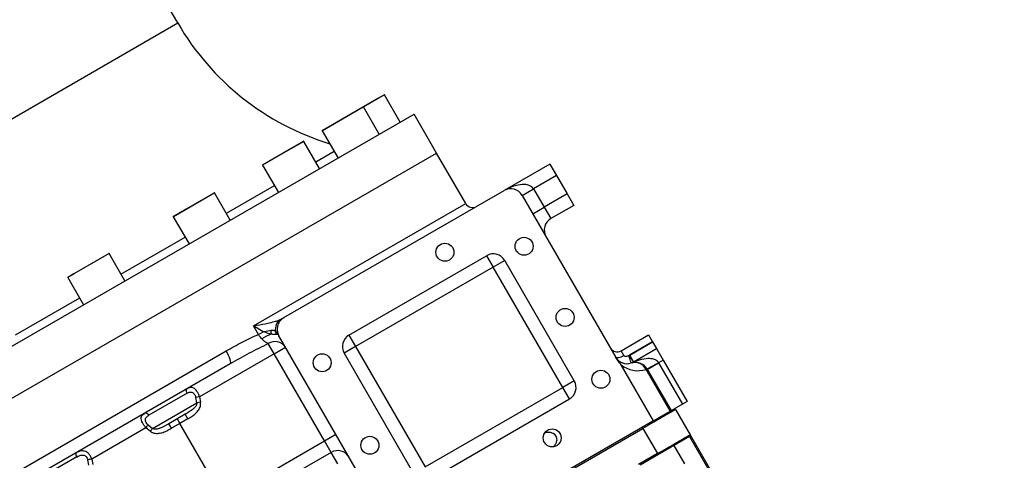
# Model space of a CAD drawing. Header units: millimetres. Extents: x -1 to 10933, y 0 to 7722.
# Tile 41 of 122: x 4763 to 5134, y 3110 to 3277. Entities that reach past the tile are written whole.
import ezdxf

# ---------------------------------------------------------------- set-up
doc = ezdxf.new("R2010")
doc.units = ezdxf.units.MM
doc.header["$LTSCALE"] = 13
doc.header["$PDSIZE"] = -1
doc.dimstyles.new('efort-st-1', dxfattribs={"dimtxt": 100, "dimasz": 100, "dimexe": 1.25, "dimexo": 0.625, "dimtad": 1, "dimdec": 0, "dimdsep": 46, "dimtxsty": 'Standard', "dimcen": 2.5, "dimclrd": 3, "dimclre": 3, "dimadec": 0, "dimazin": 0, "dimtfac": 1, "dimtmove": 0, "dimatfit": 3, "dimfxl": 1, "dimarcsym": 0})

# ---------------------------------------------------------------- blocks, each defined once
blk = doc.blocks.new('*D143')
at = {"color": 3, "lineweight": -2}
for p, q in [((6255.95, 3471.6), (6255.95, 277.7)), ((3953.81, 1526.13), (3953.81, 277.7)), ((4053.81, 278.95), (6155.95, 278.95))]:
    blk.add_line(p, q, dxfattribs=at)
at = {"color": 3}
for points in [[(4053.81, 295.61), (4053.81, 262.28), (3953.81, 278.95)], [(6155.95, 262.28), (6155.95, 295.61), (6255.95, 278.95)]]:
    blk.add_solid(points, dxfattribs=at)
at = {"layer": 'Defpoints', "color": 0}
for p in [(6255.95, 3472.23), (3953.81, 1526.76), (6255.95, 278.95)]:
    blk.add_point(p, dxfattribs=at)
at = {"color": 0, "insert": (5104.88, 329.57), "char_height": 100, "attachment_point": 5}
blk.add_mtext('2302', dxfattribs=at)
blk = doc.blocks.new('*D144')
at = {"color": 3, "lineweight": -2}
for p, q in [((6255.33, 3472.23), (6136.25, 3472.23)), ((6137.5, 1623.93), (6137.5, 3372.23)), ((4304.09, 1523.93), (6138.75, 1523.93))]:
    blk.add_line(p, q, dxfattribs=at)
at = {"color": 3}
for points in [[(6154.16, 3372.23), (6120.83, 3372.23), (6137.5, 3472.23)], [(6120.83, 1623.93), (6154.16, 1623.93), (6137.5, 1523.93)]]:
    blk.add_solid(points, dxfattribs=at)
at = {"layer": 'Defpoints', "color": 0}
for p in [(6137.5, 3472.23), (6255.95, 3472.23), (4303.46, 1523.93)]:
    blk.add_point(p, dxfattribs=at)
at = {"color": 0, "insert": (6086.87, 2498.08), "char_height": 100, "attachment_point": 5, "rotation": 90}
blk.add_mtext('1948', dxfattribs=at)
blk = doc.blocks.new('*D146')
at = {"color": 3, "lineweight": -2}
for p, q in [((3649.43, 3477.93), (5390.77, 3477.93)), ((5389.52, 3377.93), (5389.52, 2297.93)), ((3649.43, 2197.93), (5390.77, 2197.93))]:
    blk.add_line(p, q, dxfattribs=at)
at = {"color": 3}
for points in [[(5406.19, 3377.93), (5372.86, 3377.93), (5389.52, 3477.93)], [(5372.86, 2297.93), (5406.19, 2297.93), (5389.52, 2197.93)]]:
    blk.add_solid(points, dxfattribs=at)
at = {"layer": 'Defpoints', "color": 0}
for p in [(3648.81, 3477.93), (3648.81, 2197.93), (5389.52, 2197.93)]:
    blk.add_point(p, dxfattribs=at)
at = {"color": 0, "insert": (5338.9, 2825.76), "char_height": 100, "attachment_point": 5, "rotation": 90}
blk.add_mtext('1280', dxfattribs=at)

msp = doc.modelspace()

# ---------------------------------------------------------------- linework, layer by layer
at = {"color": 7, "linetype": 'Continuous', "lineweight": 25}
for p, q in [((4822.27, 3275.44), (4733.08, 3429.93)), ((4897.92, 3247.04), (4900.16, 3248.33)), ((4892.25, 3243.77), (4897.92, 3247.04)), ((4906.24, 3237.99), (4900.29, 3248.3)), ((4677.61, 3105.99), (4911.44, 3240.99)), ((4876.83, 3234.87), (4887.51, 3241.03)), ((4887.51, 3241.03), (4892.25, 3243.77)), ((4898.33, 3233.42), (4892.38, 3243.73)), ((4919.94, 3226.27), (4911.44, 3240.99)), ((4876.8, 3234.73), (4882.75, 3224.42)), ((4862.04, 3226.33), (4869.72, 3230.76)), ((4875.81, 3220.42), (4869.86, 3230.72)), ((4686.11, 3091.27), (4919.94, 3226.27)), ((4854.3, 3221.86), (4862.04, 3226.33)), ((4874.31, 3223.02), (4881.25, 3227.02)), ((4930.94, 3207.22), (4919.94, 3226.27)), ((4854.27, 3221.72), (4860.22, 3211.42)), ((4962.75, 3222.12), (4945.43, 3212.12)), ((4962.75, 3222.12), (4965.25, 3217.79)), ((4965.25, 3217.79), (4956.59, 3212.79)), ((4965.25, 3217.79), (4969.25, 3210.86)), ((4825.37, 3205.16), (4836, 3211.29)), ((4842.09, 3200.95), (4836.14, 3211.26)), ((4840.59, 3203.55), (4858.72, 3214.02)), ((4862.33, 3164.14), (4945.43, 3212.12)), ((4952.26, 3210.29), (4956.59, 3212.79)), ((4956.59, 3212.79), (4960.59, 3205.86)), ((4952.26, 3210.29), (4987.47, 3149.31)), ((4969.25, 3210.86), (4960.59, 3205.86)), ((4969.25, 3210.86), (4971.75, 3206.53)), ((4820.59, 3202.39), (4825.37, 3205.16)), ((4956.26, 3203.36), (4960.59, 3205.86)), ((4960.59, 3205.86), (4963.09, 3201.53)), ((4971.75, 3206.53), (4963.09, 3201.53)), ((4820.55, 3202.26), (4826.5, 3191.95)), ((4800.82, 3180.59), (4825, 3194.55)), ((4783.1, 3180.75), (4796.23, 3188.33)), ((4802.32, 3177.99), (4796.37, 3188.3)), ((4886.88, 3157.53), (4938.84, 3187.53)), ((4938.84, 3187.53), (4941.34, 3183.2)), ((4945.67, 3185.7), (4941.34, 3183.2)), ((4971.92, 3140.23), (4945.67, 3185.7)), ((4941.34, 3183.2), (4889.38, 3153.2)), ((4967.59, 3137.73), (4941.34, 3183.2)), ((4780.78, 3179.3), (4786.73, 3168.99)), ((4780.82, 3179.43), (4783.1, 3180.75)), ((4761.05, 3157.63), (4785.23, 3171.59)), ((4861.05, 3163.4), (4862.33, 3164.14)), ((4852.67, 3157.79), (4850.84, 3160.97)), ((4852.67, 3157.79), (4854.43, 3158.8)), ((4859.16, 3158.98), (4859.75, 3158.55)), ((4860.01, 3157.81), (4859.57, 3157.77)), ((4860.2, 3157.81), (4860.38, 3157.44)), ((4860.28, 3157.58), (4860.35, 3157.48)), ((4860.37, 3157.44), (4860.35, 3157.48)), ((4860.46, 3157.29), (4860.37, 3157.44)), ((4909.71, 3071.98), (4860.46, 3157.29)), ((4886.88, 3157.53), (4889.38, 3153.2)), ((4989.61, 3151.6), (5000, 3157.6)), ((5000, 3157.6), (5001.5, 3155)), ((4858.63, 3150.46), (4856.42, 3154.29)), ((4858.63, 3150.46), (4862.96, 3152.96)), ((4889.38, 3153.2), (4885.05, 3150.7)), ((4889.38, 3153.2), (4915.63, 3107.73)), ((5001.5, 3155), (4992.82, 3149.99)), ((4992.84, 3150), (5001.5, 3155)), ((4994.34, 3147.4), (5003, 3152.4)), ((5001.5, 3155), (5003, 3152.4)), ((5001.5, 3155), (5001.5, 3155)), ((5003, 3152.4), (5005.5, 3148.07)), ((4718.18, 3080.92), (4840.5, 3151.54)), ((4858.63, 3150.46), (4830.5, 3134.22)), ((4877.63, 3117.55), (4858.63, 3150.46)), ((4885.05, 3150.7), (4911.3, 3105.23)), ((4990.61, 3149.87), (4989.61, 3151.6)), ((4992.48, 3149.82), (4992.82, 3149.99)), ((4994.3, 3147.38), (4992.82, 3149.99)), ((4994.34, 3147.4), (4992.84, 3150)), ((5005.5, 3148.07), (5003.77, 3147.07)), ((5005.5, 3148.07), (5014.5, 3132.48)), ((4842.07, 3146.67), (4724.29, 3078.67)), ((5001.79, 3125.15), (4989.57, 3146.31)), ((4993.42, 3146.99), (4994.3, 3147.38)), ((4999.34, 3144.75), (4999.05, 3144.58)), ((5008.15, 3128.82), (4999.05, 3144.58)), ((4999.34, 3144.75), (5008.44, 3128.98)), ((4999.44, 3144.57), (5003.77, 3147.07)), ((5003.72, 3147.16), (5003.77, 3147.07)), ((5003.77, 3147.07), (5012.77, 3131.48)), ((4915.63, 3107.73), (4967.59, 3137.73)), ((4971.92, 3140.23), (4967.59, 3137.73)), ((4970.09, 3133.4), (4967.59, 3137.73)), ((4825.77, 3135.54), (4811.35, 3127.22)), ((4830.5, 3134.22), (4829.04, 3133.95)), ((4829.45, 3131.88), (4829.04, 3133.95)), ((4830.5, 3134.22), (4830.87, 3132.13)), ((4918.13, 3103.4), (4970.09, 3133.4)), ((4812.72, 3122.22), (4829.45, 3131.88)), ((4830.87, 3132.13), (4829.45, 3131.88)), ((5005.43, 3127.25), (5009.46, 3129.57)), ((5012.77, 3131.48), (5009.46, 3129.57)), ((5010.14, 3129.39), (5009.46, 3129.57)), ((5010.14, 3129.39), (5015.64, 3119.87)), ((5014.5, 3132.48), (5012.77, 3131.48)), ((4825.04, 3127.6), (4818.87, 3124.04)), ((4822.03, 3125.86), (4823.03, 3124.13)), ((4826.04, 3125.87), (4823.03, 3124.13)), ((4826.04, 3125.87), (4825.04, 3127.6)), ((5001.79, 3125.15), (5005.43, 3127.25)), ((4810.25, 3122.53), (4789.77, 3110.7)), ((4811.89, 3121.17), (4810.25, 3122.53)), ((4811.1, 3123.6), (4812.72, 3122.22)), ((4823.03, 3124.13), (4819.92, 3122.33)), ((4839.53, 3095.55), (4823.03, 3124.13)), ((5001.79, 3125.15), (4909.71, 3071.98)), ((4930.9, 3083.64), (4997.85, 3122.29)), ((4997.85, 3122.29), (4997.45, 3122.64)), ((4997.85, 3122.29), (5003.35, 3112.77)), ((4877.63, 3117.55), (4881.96, 3120.05)), ((5015.46, 3119.18), (5003.45, 3112.25)), ((5015.64, 3119.87), (5015.46, 3119.18)), ((5015.46, 3119.18), (5075.81, 3014.65)), ((5015.64, 3119.87), (5076.24, 3014.9)), ((4839.53, 3095.55), (4877.63, 3117.55)), ((4880.13, 3113.22), (4877.63, 3117.55)), ((5013.63, 3108.89), (5009.63, 3115.82)), ((4784.17, 3111.53), (4770.47, 3103.62)), ((4880.13, 3113.22), (4856.78, 3099.73)), ((4882.63, 3108.89), (4880.13, 3113.22)), ((5003.35, 3112.77), (4996.16, 3108.62)), ((5003.45, 3112.25), (4996.84, 3108.43)), ((5003.35, 3112.77), (5003.45, 3112.25)), ((4788.69, 3108.35), (4788.26, 3110.41)), ((4789.77, 3110.7), (4790.15, 3108.62))]:
    msp.add_line(p, q, dxfattribs=at)
at = {"color": 8, "linetype": 'Continuous', "lineweight": 25}
for p, q in [((4692.37, 3200.44), (4822.27, 3275.44)), ((4898.03, 3246.99), (4892.38, 3243.73)), ((4900.29, 3248.3), (4898.03, 3246.99)), ((4887.6, 3240.97), (4876.8, 3234.73)), ((4892.38, 3243.73), (4887.6, 3240.97)), ((4869.86, 3230.72), (4862.09, 3226.24)), ((4862.09, 3226.24), (4854.27, 3221.72)), ((4836.14, 3211.26), (4825.39, 3205.05)), ((4825.39, 3205.05), (4820.55, 3202.26)), ((4850.84, 3160.97), (4930.94, 3207.22)), ((4796.37, 3188.3), (4783.08, 3180.63)), ((4783.08, 3180.63), (4780.78, 3179.3))]:
    msp.add_line(p, q, dxfattribs=at)
at = {"color": 7, "linetype": 'Continuous', "lineweight": 25, "flags": 128}
for points in [[(4842.07, 3146.67), (4842.21, 3146.86), (4842.24, 3147.21), (4842.17, 3147.7), (4842, 3148.32), (4841.73, 3149.04), (4841.39, 3149.84), (4840.97, 3150.68), (4840.5, 3151.54)], [(4987.51, 3149.23), (4987.66, 3149.09), (4987.9, 3149.02), (4988.23, 3149.01), (4988.63, 3149.06), (4989.08, 3149.18), (4989.58, 3149.36), (4990.09, 3149.59), (4990.61, 3149.87)], [(4993.42, 3146.99), (4993.41, 3147.05), (4993.35, 3147.21), (4993.27, 3147.47), (4993.15, 3147.82), (4993.01, 3148.25), (4992.85, 3148.74), (4992.67, 3149.27), (4992.48, 3149.82)], [(4825.77, 3135.54), (4825.67, 3135.84), (4825.6, 3136.13), (4825.57, 3136.41), (4825.57, 3136.67), (4825.61, 3136.9), (4825.69, 3137.09), (4825.8, 3137.25), (4825.94, 3137.36)]]:
    msp.add_lwpolyline(points, dxfattribs=at)
at = {"color": 7, "linetype": 'Continuous', "lineweight": 25}
for centre in [(4952.97, 3191.07), (4923.08, 3188.82), (4968.47, 3164.22), (4876.76, 3147.07), (4981.97, 3140.84), (4963.58, 3118.68), (4894.76, 3115.89)]:
    msp.add_circle(centre, 3.4, dxfattribs=at)
at = {"color": 0, "linetype": 'Continuous', "lineweight": 18}
msp.add_arc((3648.81, 2197.93), 2907.3, 30, 170, dxfattribs=at)
at = {"linetype": 'Continuous', "lineweight": 18}
msp.add_arc((4757.32, 2837.93), 1627.34, 22.94049, 195.94049, dxfattribs=at)
at = {"color": 7, "linetype": 'Continuous', "lineweight": 25}
for centre, radius, start, end in [((4908.87, 3325.44), 100, 210, 253.0008), ((4900.21, 3248.25), 0.1, 30, 120), ((4892.3, 3243.68), 0.1, 30, 120), ((4876.88, 3234.78), 0.1, 120, 210), ((4869.77, 3230.67), 0.1, 30, 120), ((4854.35, 3221.77), 0.1, 120, 210), ((4836.05, 3211.21), 0.1, 30, 120), ((4947.93, 3207.79), 5, 30, 120), ((4933.54, 3208.72), 3, 210, 300), ((4820.64, 3202.31), 0.1, 120, 210), ((4965.59, 3197.2), 5, 120, 210), ((4796.28, 3188.25), 0.1, 30, 120), ((4941.34, 3183.2), 5, 30, 120), ((4780.87, 3179.35), 0.1, 120, 210), ((4863.35, 3159.81), 4.27, 122.5634, 191.1879), ((4862.07, 3159.07), 4.67, 176.7026, 195.1344), ((4860.55, 3147.12), 11.14, 105.5388, 126.2071), ((4861.38, 3159.06), 2.21, 181.977, 215.3624), ((4861.66, 3158.82), 1.94, 188.178, 211.3887), ((4859.51, 3156.95), 1, 39.3293, 59.7392), ((4889.38, 3153.2), 5, 120, 210), ((4859.02, 3150.33), 4.74, 33.7361, 123.3027), ((4988.11, 3154.2), 3, 210, 300), ((4991.84, 3151.73), 5, 210, 288.463), ((4991.84, 3151.73), 2, 299.427, 300), ((4995.88, 3154.07), 10, 230.8495, 288.463), ((4991.84, 3151.73), 5, 288.463, 300), ((4994.8, 3142.44), 4.76, 26.8032, 106.8417), ((4995.01, 3142.25), 5, 103.6565, 108.463), ((4993.02, 3150.38), 3.37, 283.804, 307.9825), ((4995.01, 3142.25), 5, 30, 103.6565), ((4994.82, 3142.5), 4.71, 26.2306, 102.1732), ((4971.66, 3200.18), 61.96, 296.5295, 301.1556), ((4967.59, 3137.73), 5, 300, 30), ((4810.03, 3126.5), 1.5, 28.7526, 105.3222), ((4780.98, 3146.52), 37.85, 320.6624, 322.7315), ((4779.74, 3147.29), 41.42, 320.9164, 322.7612), ((4804.92, 3114.25), 17.04, 28.3201, 35.0512), ((4785.63, 3112.68), 1.86, 169.2713, 218.3086), ((4882.63, 3108.89), 5, 30, 120), ((4792.41, 3092.77), 18.13, 98.3703, 103.2276)]:
    msp.add_arc(centre, radius, start, end, dxfattribs=at)
msp.add_ellipse((4947.93, 3207.79), major_axis=(8.66, 5), ratio=0.5, start_param=0, end_param=1.570796, dxfattribs=at)
for points, knots in [([(4850.84, 3160.97), (4850.84, 3160.97), (4851.31, 3161.06), (4853.08, 3161.39), (4855.73, 3161.92), (4858.41, 3162.52), (4859.8, 3162.91), (4860.57, 3163.17), (4860.85, 3163.3), (4861.05, 3163.4)], [0, 0, 0, 0, 0.001876, 0.137611, 0.521224, 0.764051, 0.895405, 0.922341, 1, 1, 1, 1]), ([(4862.33, 3164.14), (4862.01, 3163.92), (4861.22, 3163.39), (4860.3, 3162.15), (4859.77, 3160.54), (4859.77, 3159.02), (4860.08, 3158.15), (4860.2, 3157.81)], [0, 0, 0, 0, 0.157396, 0.390647, 0.621561, 0.850276, 1, 1, 1, 1]), ([(4854.43, 3158.8), (4853.63, 3159.26), (4852.41, 3159.96), (4851.24, 3160.71), (4850.84, 3160.97), (4850.84, 3160.97)], [0, 0, 0, 0, 0.659169, 0.995707, 1, 1, 1, 1]), ([(4854.43, 3158.8), (4854.43, 3158.8), (4854.46, 3158.81), (4854.53, 3158.82), (4854.74, 3158.87), (4855.71, 3159.1), (4856.63, 3159.23), (4857.41, 3159.34)], [0, 0, 0, 0, 0.004623, 0.023041, 0.069814, 0.21275, 1, 1, 1, 1]), ([(4857.41, 3159.34), (4857.71, 3159.36), (4858.16, 3159.38), (4858.77, 3159.25), (4859.01, 3159.09), (4859.16, 3158.98)], [0, 0, 0, 0, 0.416521, 0.621847, 1, 1, 1, 1]), ([(4840.5, 3151.54), (4842.5, 3152.68), (4846.5, 3154.97), (4850.61, 3156.84), (4852.67, 3157.79)], [0, 0, 0, 0, 0.498631, 1, 1, 1, 1]), ([(4853.97, 3156.11), (4853.66, 3156.5), (4853.22, 3157.02), (4852.79, 3157.62), (4852.67, 3157.79)], [0, 0, 0, 0, 0.725245, 1, 1, 1, 1]), ([(4856.42, 3154.29), (4855.97, 3154.52), (4855.21, 3154.91), (4854.33, 3155.76), (4853.97, 3156.11)], [0, 0, 0, 0, 0.591656, 1, 1, 1, 1]), ([(4857.57, 3157.85), (4857.38, 3157.91), (4856.34, 3158.18), (4855.28, 3158.51), (4854.43, 3158.8), (4854.43, 3158.8)], [0, 0, 0, 0, 0.182146, 0.995345, 1, 1, 1, 1]), ([(4859.57, 3157.77), (4859.43, 3157.75), (4859.25, 3157.71), (4858.74, 3157.71), (4858.22, 3157.76), (4857.72, 3157.83), (4857.57, 3157.85)], [0, 0, 0, 0, 0.324539, 0.40308, 0.815687, 1, 1, 1, 1]), ([(4859.75, 3158.55), (4859.78, 3158.5), (4859.87, 3158.39), (4860.01, 3158.16), (4860.14, 3157.93), (4860.2, 3157.81)], [0, 0, 0, 0, 0.247445, 0.604118, 1, 1, 1, 1]), ([(4860.28, 3157.58), (4860.24, 3157.64), (4860.13, 3157.77), (4860.05, 3157.8), (4860.01, 3157.81)], [0, 0, 0, 0, 0.444988, 1, 1, 1, 1]), ([(4856.42, 3154.29), (4854, 3153.11), (4849.15, 3150.74), (4844.44, 3148.03), (4842.07, 3146.67)], [0, 0, 0, 0, 0.499053, 1, 1, 1, 1]), ([(4989.57, 3146.31), (4989.23, 3146.82), (4988.53, 3147.82), (4987.82, 3148.82), (4987.47, 3149.31)], [0, 0, 0, 0, 0.4996766, 1, 1, 1, 1]), ([(4987.47, 3149.31), (4987.48, 3149.29), (4987.49, 3149.26), (4987.51, 3149.24), (4987.51, 3149.23)], [0, 0, 0, 0, 0.8864, 1, 1, 1, 1]), ([(4990.61, 3149.87), (4990.65, 3149.82), (4990.71, 3149.73), (4990.89, 3149.62), (4991.08, 3149.56), (4991.39, 3149.53), (4991.83, 3149.58), (4992.23, 3149.71), (4992.45, 3149.8), (4992.48, 3149.82)], [0, 0, 0, 0, 0.095634, 0.17203, 0.306181, 0.384172, 0.641851, 0.944136, 1, 1, 1, 1]), ([(4995.1, 3147.72), (4995.32, 3147.81), (4996.54, 3148.27), (4998.65, 3148.81), (5001.08, 3148.8), (5002.59, 3148.3), (5003.36, 3147.69), (5003.62, 3147.31), (5003.72, 3147.16)], [0, 0, 0, 0, 0.085312, 0.459396, 0.710088, 0.863651, 0.948109, 1, 1, 1, 1]), ([(4994.34, 3147.4), (4994.34, 3147.4), (4994.35, 3147.41), (4994.43, 3147.44), (4994.66, 3147.54), (4994.9, 3147.64), (4995.1, 3147.72)], [0, 0, 0, 0, 0.083316, 0.278596, 0.411314, 1, 1, 1, 1]), ([(4830.5, 3134.22), (4830.36, 3134.6), (4830.08, 3135.36), (4829.51, 3136.35), (4828.87, 3137.1), (4828.11, 3137.64), (4827.12, 3137.88), (4826.37, 3137.55), (4825.94, 3137.36)], [0, 0, 0, 0, 0.141599, 0.286328, 0.421519, 0.554699, 0.747135, 1, 1, 1, 1]), ([(4825.77, 3135.54), (4826.13, 3135.73), (4826.75, 3136.03), (4827.54, 3136), (4828.1, 3135.72), (4828.52, 3135.28), (4828.85, 3134.67), (4828.97, 3134.19), (4829.04, 3133.95)], [0, 0, 0, 0, 0.275791, 0.468903, 0.59632, 0.723782, 0.861636, 1, 1, 1, 1]), ([(4829.45, 3131.88), (4829.43, 3131.67), (4829.38, 3131.12), (4828.83, 3130.33), (4827.47, 3129), (4826.08, 3128.2), (4825.04, 3127.6)], [0, 0, 0, 0, 0.0955776, 0.2560822, 0.4389157, 1, 1, 1, 1]), ([(4826.04, 3125.87), (4826.62, 3126.21), (4827.8, 3126.92), (4829.29, 3128.12), (4830.38, 3129.5), (4830.95, 3130.85), (4830.89, 3131.76), (4830.87, 3132.13)], [0, 0, 0, 0, 0.243899, 0.491387, 0.679084, 0.868313, 1, 1, 1, 1]), ([(4810.25, 3122.53), (4810.09, 3122.72), (4809.67, 3123.19), (4809.11, 3124), (4808.61, 3124.98), (4808.37, 3125.93), (4808.45, 3126.55), (4808.74, 3127.28), (4809.21, 3127.63), (4809.64, 3127.94)], [0, 0, 0, 0, 0.08817, 0.218809, 0.3487, 0.51699, 0.670137, 0.705809, 1, 1, 1, 1]), ([(4811.1, 3123.6), (4810.99, 3123.71), (4810.7, 3123.96), (4810.34, 3124.44), (4810.05, 3125.05), (4809.99, 3125.68), (4810.27, 3126.41), (4810.8, 3126.89), (4811.25, 3127.16), (4811.35, 3127.22)], [0, 0, 0, 0, 0.085544, 0.209382, 0.330643, 0.489716, 0.641547, 0.927324, 1, 1, 1, 1]), ([(4811.89, 3121.17), (4811.94, 3121.14), (4812.26, 3120.88), (4813.14, 3120.46), (4814.6, 3120.31), (4816.35, 3120.62), (4818.13, 3121.33), (4819.32, 3122), (4819.92, 3122.33)], [0, 0, 0, 0, 0.019937, 0.144371, 0.334827, 0.523067, 0.761067, 1, 1, 1, 1]), ([(4818.87, 3124.04), (4817.81, 3123.43), (4816.38, 3122.61), (4814.52, 3122.02), (4813.54, 3121.93), (4812.95, 3122.08), (4812.74, 3122.21), (4812.72, 3122.22)], [0, 0, 0, 0, 0.544304, 0.73029, 0.894929, 0.98648, 1, 1, 1, 1]), ([(4960.82, 3120.66), (4961.07, 3120.73), (4961.76, 3120.94), (4962.86, 3120.9), (4963.92, 3120.51), (4964.67, 3119.9), (4965.13, 3119.14), (4965.32, 3118.29), (4965.25, 3117.32), (4964.83, 3116.27), (4964.28, 3115.6), (4963.94, 3115.31), (4963.92, 3115.29)], [0, 0, 0, 0, 0.086351, 0.240337, 0.353704, 0.446845, 0.54036, 0.625857, 0.717447, 0.852191, 0.988722, 1, 1, 1, 1]), ([(4789.77, 3110.7), (4789.63, 3111.06), (4789.35, 3111.79), (4788.7, 3112.67), (4787.93, 3113.31), (4786.97, 3113.75), (4785.56, 3113.86), (4784.47, 3113.34), (4783.81, 3113.03)], [0, 0, 0, 0, 0.13349, 0.270262, 0.39746, 0.523369, 0.70986, 1, 1, 1, 1]), ([(4784.17, 3111.53), (4784.21, 3111.55), (4784.7, 3111.83), (4785.53, 3112.19), (4786.54, 3112.24), (4787.2, 3112.02), (4787.69, 3111.64), (4788.07, 3111.09), (4788.2, 3110.64), (4788.26, 3110.41)], [0, 0, 0, 0, 0.023979, 0.3176258, 0.5040849, 0.6237986, 0.742552, 0.8711733, 1, 1, 1, 1])]:
    msp.add_open_spline(points, degree=3, knots=knots, dxfattribs=at)
for points in [[(5010.14, 3129.39), (5008.28, 3128.32), (5004.56, 3126.17), (5000.09, 3123.59), (4997.85, 3122.29)], [(5003.35, 3112.77), (5005.59, 3114.06), (5010.06, 3116.64), (5013.78, 3118.79), (5015.64, 3119.87)]]:
    msp.add_open_spline(points, degree=3, dxfattribs=at)

# ---------------------------------------------------------------- dimensions: what is measured, and where the dimension line sits
at = {"color": 0}
dim = msp.add_linear_dim(base=(5389.52, 2197.93), p1=(3648.81, 3477.93), p2=(3648.81, 2197.93), angle=90, dimstyle='efort-st-1', dxfattribs=at)
dim.commit()
dim.dimension.update_dxf_attribs({"geometry": '*D146', "text_midpoint": (5389.52, 2825.76), "dimtype": 160})
dim = msp.add_linear_dim(base=(6255.95, 278.95), p1=(3953.81, 1526.76), p2=(6255.95, 3472.23), dimstyle='efort-st-1', dxfattribs=at)
dim.commit()
dim.dimension.update_dxf_attribs({"geometry": '*D143', "text_midpoint": (5104.88, 278.95), "dimtype": 160})
dim = msp.add_linear_dim(base=(6137.5, 3472.23), p1=(4303.46, 1523.93), p2=(6255.95, 3472.23), angle=90, dimstyle='efort-st-1', dxfattribs=at)
dim.commit()
dim.dimension.update_dxf_attribs({"geometry": '*D144', "text_midpoint": (6086.87, 2498.08)})

doc.saveas('drawing.dxf')
